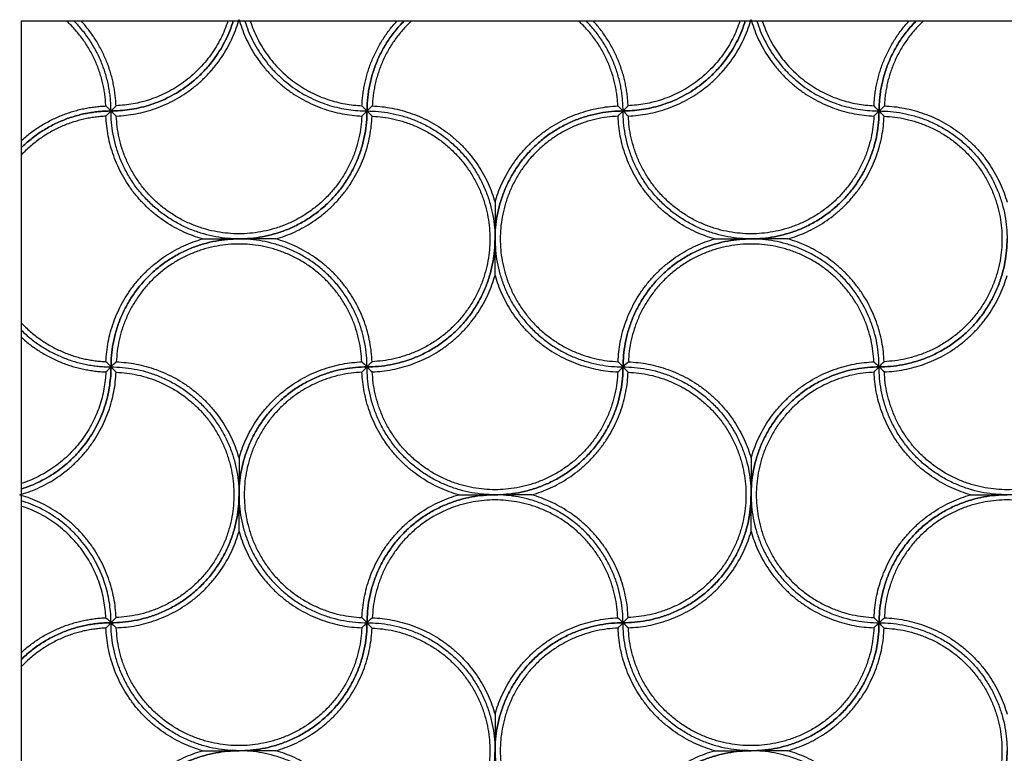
# Model space of a CAD drawing. Header units: millimetres. Extents: x 3369.77 to 3374.03, y 1984.94 to 1989.4.
# Tile 6 of 9: x 3372.02 to 3373.17, y 1986.1 to 1986.96. Entities that reach past the tile are written whole.
import ezdxf

# ---------------------------------------------------------------- set-up
doc = ezdxf.new("R2010")
doc.units = ezdxf.units.MM
doc.layers.add('Make2D', color=7, linetype='Continuous', true_color=0x000000)
doc.layers.add('Make2D$Visible$Curves', color=7, linetype='Continuous', true_color=0x000000)

# ---------------------------------------------------------------- blocks, each defined once
blk = doc.blocks.new('Lonicera2')
at = {"layer": 'Make2D'}
blk.add_lwpolyline([(3372.0212, 1984.9438), (3374.0316, 1984.9438), (3374.0316, 1986.9542), (3372.0212, 1986.9542)], close=True, dxfattribs=at)
at = {"layer": 'Make2D$Visible$Curves', "color": 18, "lineweight": -3, "true_color": 0x000000}
for points, weights in [([(3372.1203, 1986.8549), (3372.1179, 1986.9139), (3372.0747, 1986.9542)], [1, 0.858423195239, 0.860776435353]), ([(3372.1264, 1986.849), (3372.1264, 1986.9104), (3372.0834, 1986.9542)], [1, 0.855001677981, 0.853567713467]), ([(3372.1264, 1986.849), (3372.1264, 1986.9104), (3372.0834, 1986.9542)], [1, 0.855001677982, 0.853567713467]), ([(3372.1323, 1986.8551), (3372.1301, 1986.9121), (3372.0917, 1986.9542)], [1, 0.894253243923, 0.906380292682]), ([(3372.1264, 1986.849), (3372.2367, 1986.849), (3372.2696, 1986.9542)], [1, 0.766647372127, 0.905126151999]), ([(3372.2696, 1986.9542), (3372.2367, 1986.849), (3372.1264, 1986.849)], [0.905126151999, 0.766647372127, 1]), ([(3372.2633, 1986.9542), (3372.2322, 1986.8592), (3372.1323, 1986.8551)], [0.905492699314, 0.781790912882, 1]), ([(3372.1326, 1986.8431), (3372.2439, 1986.8475), (3372.2759, 1986.9542)], [1, 0.812250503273, 0.996071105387]), ([(3372.2759, 1986.9542), (3372.2762, 1986.9551), (3372.2764, 1986.956)], [0.996071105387, 0.998014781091, 1]), ([(3372.2764, 1986.956), (3372.2767, 1986.9551), (3372.277, 1986.9542)], [1, 0.998014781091, 0.996071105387]), ([(3372.277, 1986.9542), (3372.309, 1986.8475), (3372.4203, 1986.8431)], [0.996071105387, 0.81225050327, 1]), ([(3372.2833, 1986.9542), (3372.3162, 1986.849), (3372.4264, 1986.849)], [0.905126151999, 0.766647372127, 1]), ([(3372.2833, 1986.9542), (3372.3162, 1986.849), (3372.4264, 1986.849)], [0.905126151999, 0.766647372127, 1]), ([(3372.2896, 1986.9542), (3372.3207, 1986.8592), (3372.4205, 1986.8551)], [0.905492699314, 0.781790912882, 1]), ([(3372.4205, 1986.8551), (3372.4228, 1986.9121), (3372.4612, 1986.9542)], [1, 0.894253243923, 0.906380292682]), ([(3372.4695, 1986.9542), (3372.4264, 1986.9104), (3372.4264, 1986.849)], [0.853567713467, 0.85500167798, 1]), ([(3372.4264, 1986.849), (3372.4264, 1986.9104), (3372.4695, 1986.9542)], [1, 0.855001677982, 0.853567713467]), ([(3372.4781, 1986.9542), (3372.435, 1986.9139), (3372.4326, 1986.8549)], [0.860776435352, 0.85842319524, 1]), ([(3372.7203, 1986.8549), (3372.7179, 1986.9139), (3372.6747, 1986.9542)], [1, 0.858423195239, 0.860776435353]), ([(3372.7264, 1986.849), (3372.7264, 1986.9104), (3372.6834, 1986.9542)], [1, 0.855001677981, 0.853567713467]), ([(3372.7264, 1986.849), (3372.7264, 1986.9104), (3372.6834, 1986.9542)], [1, 0.855001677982, 0.853567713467]), ([(3372.7323, 1986.8551), (3372.7301, 1986.9121), (3372.6917, 1986.9542)], [1, 0.894253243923, 0.906380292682]), ([(3372.7264, 1986.849), (3372.8367, 1986.849), (3372.8696, 1986.9542)], [1, 0.766647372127, 0.905126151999]), ([(3372.8696, 1986.9542), (3372.8367, 1986.849), (3372.7264, 1986.849)], [0.905126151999, 0.766647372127, 1]), ([(3372.8633, 1986.9542), (3372.8322, 1986.8592), (3372.7323, 1986.8551)], [0.905492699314, 0.781790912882, 1]), ([(3372.7326, 1986.8431), (3372.8439, 1986.8475), (3372.8759, 1986.9542)], [1, 0.812250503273, 0.996071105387]), ([(3372.8759, 1986.9542), (3372.8762, 1986.9551), (3372.8764, 1986.956)], [0.996071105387, 0.998014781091, 1]), ([(3372.8764, 1986.956), (3372.8767, 1986.9551), (3372.877, 1986.9542)], [1, 0.998014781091, 0.996071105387]), ([(3372.877, 1986.9542), (3372.909, 1986.8475), (3373.0203, 1986.8431)], [0.996071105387, 0.81225050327, 1]), ([(3372.8833, 1986.9542), (3372.9162, 1986.849), (3373.0264, 1986.849)], [0.905126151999, 0.766647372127, 1]), ([(3372.8833, 1986.9542), (3372.9162, 1986.849), (3373.0264, 1986.849)], [0.905126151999, 0.766647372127, 1]), ([(3372.8896, 1986.9542), (3372.9207, 1986.8592), (3373.0205, 1986.8551)], [0.905492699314, 0.781790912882, 1]), ([(3373.0205, 1986.8551), (3373.0228, 1986.9121), (3373.0612, 1986.9542)], [1, 0.894253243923, 0.906380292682]), ([(3373.0695, 1986.9542), (3373.0264, 1986.9104), (3373.0264, 1986.849)], [0.853567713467, 0.85500167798, 1]), ([(3373.0264, 1986.849), (3373.0264, 1986.9104), (3373.0695, 1986.9542)], [1, 0.855001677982, 0.853567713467]), ([(3373.0781, 1986.9542), (3373.035, 1986.9139), (3373.0326, 1986.8549)], [0.860776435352, 0.85842319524, 1]), ([(3372.0212, 1986.8142), (3372.0633, 1986.8526), (3372.1203, 1986.8549)], [0.906380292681, 0.894253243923, 1]), ([(3372.1264, 1986.849), (3372.065, 1986.849), (3372.0212, 1986.8059)], [1, 0.855001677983, 0.853567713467]), ([(3372.0212, 1986.8059), (3372.065, 1986.849), (3372.1264, 1986.849)], [0.853567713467, 0.855001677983, 1]), ([(3372.2764, 1986.699), (3372.1264, 1986.699), (3372.1264, 1986.849)], [1, 0.707106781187, 1]), ([(3372.2764, 1986.699), (3372.4264, 1986.699), (3372.4264, 1986.849)], [1, 0.707106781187, 1]), ([(3372.4264, 1986.849), (3372.5764, 1986.849), (3372.5764, 1986.699)], [1, 0.707106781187, 1]), ([(3372.4326, 1986.8549), (3372.5454, 1986.8504), (3372.5764, 1986.742)], [1, 0.810265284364, 1]), ([(3372.5764, 1986.742), (3372.6075, 1986.8504), (3372.7203, 1986.8549)], [1, 0.810265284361, 1]), ([(3372.5764, 1986.699), (3372.5764, 1986.849), (3372.7264, 1986.849)], [1, 0.707106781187, 1]), ([(3372.8764, 1986.699), (3372.7264, 1986.699), (3372.7264, 1986.849)], [1, 0.707106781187, 1]), ([(3372.8764, 1986.699), (3373.0264, 1986.699), (3373.0264, 1986.849)], [1, 0.707106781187, 1]), ([(3373.0264, 1986.849), (3373.1764, 1986.849), (3373.1764, 1986.699)], [1, 0.707106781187, 1]), ([(3373.0326, 1986.8549), (3373.1454, 1986.8504), (3373.1764, 1986.742)], [1, 0.810265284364, 1]), ([(3372.1205, 1986.8428), (3372.0615, 1986.8404), (3372.0212, 1986.7973)], [1, 0.858423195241, 0.860776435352]), ([(3372.2335, 1986.699), (3372.125, 1986.7301), (3372.1205, 1986.8428)], [1, 0.810265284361, 1]), ([(3372.3194, 1986.699), (3372.4279, 1986.7301), (3372.4323, 1986.8428)], [1, 0.810265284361, 1]), ([(3372.8335, 1986.699), (3372.725, 1986.7301), (3372.7205, 1986.8428)], [1, 0.810265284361, 1]), ([(3372.9194, 1986.699), (3373.0279, 1986.7301), (3373.0323, 1986.8428)], [1, 0.810265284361, 1]), ([(3372.1205, 1986.5551), (3372.125, 1986.6679), (3372.2335, 1986.699)], [1, 0.810265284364, 1]), ([(3372.1264, 1986.549), (3372.1264, 1986.699), (3372.2764, 1986.699)], [1, 0.707106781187, 1]), ([(3372.4264, 1986.549), (3372.4264, 1986.699), (3372.2764, 1986.699)], [1, 0.707106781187, 1]), ([(3372.4323, 1986.5551), (3372.4279, 1986.6679), (3372.3194, 1986.699)], [1, 0.810265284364, 1]), ([(3372.4264, 1986.549), (3372.5764, 1986.549), (3372.5764, 1986.699)], [1, 0.707106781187, 1]), ([(3372.5764, 1986.699), (3372.5764, 1986.549), (3372.7264, 1986.549)], [1, 0.707106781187, 1]), ([(3372.7205, 1986.5551), (3372.725, 1986.6679), (3372.8335, 1986.699)], [1, 0.810265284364, 1]), ([(3372.7264, 1986.549), (3372.7264, 1986.699), (3372.8764, 1986.699)], [1, 0.707106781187, 1]), ([(3373.0264, 1986.549), (3373.0264, 1986.699), (3372.8764, 1986.699)], [1, 0.707106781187, 1]), ([(3373.0323, 1986.5551), (3373.0279, 1986.6679), (3372.9194, 1986.699)], [1, 0.810265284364, 1]), ([(3373.0264, 1986.549), (3373.1764, 1986.549), (3373.1764, 1986.699)], [1, 0.707106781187, 1]), ([(3372.4326, 1986.5431), (3372.5454, 1986.5475), (3372.5764, 1986.656)], [1, 0.810265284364, 1]), ([(3372.5764, 1986.656), (3372.6075, 1986.5475), (3372.7203, 1986.5431)], [1, 0.810265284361, 1]), ([(3373.0326, 1986.5431), (3373.1454, 1986.5475), (3373.1764, 1986.656)], [1, 0.810265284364, 1]), ([(3372.0212, 1986.6007), (3372.0615, 1986.5576), (3372.1205, 1986.5551)], [0.860776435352, 0.858423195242, 1]), ([(3372.0212, 1986.5921), (3372.065, 1986.549), (3372.1264, 1986.549)], [0.853567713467, 0.855001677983, 1]), ([(3372.0212, 1986.5921), (3372.065, 1986.549), (3372.1264, 1986.549)], [0.853567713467, 0.855001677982, 1]), ([(3372.0212, 1986.5837), (3372.0633, 1986.5453), (3372.1203, 1986.5431)], [0.906380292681, 0.894253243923, 1]), ([(3372.1264, 1986.549), (3372.1264, 1986.4388), (3372.0212, 1986.4058)], [1, 0.766647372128, 0.905126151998]), ([(3372.0212, 1986.4058), (3372.1264, 1986.4388), (3372.1264, 1986.549)], [0.905126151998, 0.766647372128, 1]), ([(3372.1264, 1986.549), (3372.2764, 1986.549), (3372.2764, 1986.399)], [1, 0.707106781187, 1]), ([(3372.1326, 1986.5549), (3372.2454, 1986.5504), (3372.2764, 1986.442)], [1, 0.810265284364, 1]), ([(3372.2764, 1986.442), (3372.3075, 1986.5504), (3372.4203, 1986.5549)], [1, 0.810265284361, 1]), ([(3372.2764, 1986.399), (3372.2764, 1986.549), (3372.4264, 1986.549)], [1, 0.707106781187, 1]), ([(3372.5764, 1986.399), (3372.4264, 1986.399), (3372.4264, 1986.549)], [1, 0.707106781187, 1]), ([(3372.5764, 1986.399), (3372.7264, 1986.399), (3372.7264, 1986.549)], [1, 0.707106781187, 1]), ([(3372.7264, 1986.549), (3372.8764, 1986.549), (3372.8764, 1986.399)], [1, 0.707106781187, 1]), ([(3372.7326, 1986.5549), (3372.8454, 1986.5504), (3372.8764, 1986.442)], [1, 0.810265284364, 1]), ([(3372.8764, 1986.442), (3372.9075, 1986.5504), (3373.0203, 1986.5549)], [1, 0.810265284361, 1]), ([(3372.8764, 1986.399), (3372.8764, 1986.549), (3373.0264, 1986.549)], [1, 0.707106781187, 1]), ([(3373.1764, 1986.399), (3373.0264, 1986.399), (3373.0264, 1986.549)], [1, 0.707106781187, 1]), ([(3372.1203, 1986.5431), (3372.1162, 1986.4433), (3372.0212, 1986.4122)], [1, 0.781790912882, 0.905492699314]), ([(3372.0212, 1986.3995), (3372.128, 1986.4315), (3372.1323, 1986.5428)], [0.996071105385, 0.812250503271, 1]), ([(3372.5335, 1986.399), (3372.425, 1986.4301), (3372.4205, 1986.5428)], [1, 0.810265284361, 1]), ([(3372.6194, 1986.399), (3372.7279, 1986.4301), (3372.7323, 1986.5428)], [1, 0.810265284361, 1]), ([(3373.1335, 1986.399), (3373.025, 1986.4301), (3373.0205, 1986.5428)], [1, 0.810265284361, 1]), ([(3372.0194, 1986.399), (3372.0203, 1986.3992), (3372.0212, 1986.3995)], [1, 0.99801478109, 0.996071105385]), ([(3372.0212, 1986.3984), (3372.0203, 1986.3987), (3372.0194, 1986.399)], [0.996071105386, 0.99801478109, 1]), ([(3372.1323, 1986.2551), (3372.128, 1986.3665), (3372.0212, 1986.3984)], [1, 0.812250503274, 0.996071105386]), ([(3372.1264, 1986.249), (3372.2764, 1986.249), (3372.2764, 1986.399)], [1, 0.707106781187, 1]), ([(3372.2764, 1986.399), (3372.2764, 1986.249), (3372.4264, 1986.249)], [1, 0.707106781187, 1]), ([(3372.4205, 1986.2551), (3372.425, 1986.3679), (3372.5335, 1986.399)], [1, 0.810265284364, 1]), ([(3372.4264, 1986.249), (3372.4264, 1986.399), (3372.5764, 1986.399)], [1, 0.707106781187, 1]), ([(3372.7264, 1986.249), (3372.7264, 1986.399), (3372.5764, 1986.399)], [1, 0.707106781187, 1]), ([(3372.7323, 1986.2551), (3372.7279, 1986.3679), (3372.6194, 1986.399)], [1, 0.810265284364, 1]), ([(3372.7264, 1986.249), (3372.8764, 1986.249), (3372.8764, 1986.399)], [1, 0.707106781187, 1]), ([(3372.8764, 1986.399), (3372.8764, 1986.249), (3373.0264, 1986.249)], [1, 0.707106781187, 1]), ([(3373.0205, 1986.2551), (3373.025, 1986.3679), (3373.1335, 1986.399)], [1, 0.810265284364, 1]), ([(3373.0264, 1986.249), (3373.0264, 1986.399), (3373.1764, 1986.399)], [1, 0.707106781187, 1]), ([(3372.1264, 1986.249), (3372.1264, 1986.3592), (3372.0212, 1986.3921)], [1, 0.766647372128, 0.905126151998]), ([(3372.1264, 1986.249), (3372.1264, 1986.3592), (3372.0212, 1986.3921)], [1, 0.766647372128, 0.905126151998]), ([(3372.1203, 1986.2549), (3372.1162, 1986.3547), (3372.0212, 1986.3858)], [1, 0.781790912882, 0.905492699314]), ([(3372.1326, 1986.2431), (3372.2454, 1986.2475), (3372.2764, 1986.356)], [1, 0.810265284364, 1]), ([(3372.2764, 1986.356), (3372.3075, 1986.2475), (3372.4203, 1986.2431)], [1, 0.810265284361, 1]), ([(3372.7326, 1986.2431), (3372.8454, 1986.2475), (3372.8764, 1986.356)], [1, 0.810265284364, 1]), ([(3372.8764, 1986.356), (3372.9075, 1986.2475), (3373.0203, 1986.2431)], [1, 0.810265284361, 1]), ([(3372.0212, 1986.2142), (3372.0633, 1986.2526), (3372.1203, 1986.2549)], [0.906380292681, 0.894253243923, 1]), ([(3372.1264, 1986.249), (3372.065, 1986.249), (3372.0212, 1986.2059)], [1, 0.855001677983, 0.853567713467]), ([(3372.0212, 1986.2059), (3372.065, 1986.249), (3372.1264, 1986.249)], [0.853567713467, 0.855001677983, 1]), ([(3372.2764, 1986.099), (3372.1264, 1986.099), (3372.1264, 1986.249)], [1, 0.707106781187, 1]), ([(3372.2764, 1986.099), (3372.4264, 1986.099), (3372.4264, 1986.249)], [1, 0.707106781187, 1]), ([(3372.4264, 1986.249), (3372.5764, 1986.249), (3372.5764, 1986.099)], [1, 0.707106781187, 1]), ([(3372.4326, 1986.2549), (3372.5454, 1986.2504), (3372.5764, 1986.142)], [1, 0.810265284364, 1]), ([(3372.5764, 1986.142), (3372.6075, 1986.2504), (3372.7203, 1986.2549)], [1, 0.810265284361, 1]), ([(3372.5764, 1986.099), (3372.5764, 1986.249), (3372.7264, 1986.249)], [1, 0.707106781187, 1]), ([(3372.8764, 1986.099), (3372.7264, 1986.099), (3372.7264, 1986.249)], [1, 0.707106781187, 1]), ([(3372.8764, 1986.099), (3373.0264, 1986.099), (3373.0264, 1986.249)], [1, 0.707106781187, 1]), ([(3373.0264, 1986.249), (3373.1764, 1986.249), (3373.1764, 1986.099)], [1, 0.707106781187, 1]), ([(3373.0326, 1986.2549), (3373.1454, 1986.2504), (3373.1764, 1986.142)], [1, 0.810265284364, 1]), ([(3372.1205, 1986.2428), (3372.0615, 1986.2404), (3372.0212, 1986.1973)], [1, 0.858423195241, 0.860776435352]), ([(3372.2335, 1986.099), (3372.125, 1986.1301), (3372.1205, 1986.2428)], [1, 0.810265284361, 1]), ([(3372.3194, 1986.099), (3372.4279, 1986.1301), (3372.4323, 1986.2428)], [1, 0.810265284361, 1]), ([(3372.8335, 1986.099), (3372.725, 1986.1301), (3372.7205, 1986.2428)], [1, 0.810265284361, 1]), ([(3372.9194, 1986.099), (3373.0279, 1986.1301), (3373.0323, 1986.2428)], [1, 0.810265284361, 1]), ([(3372.1205, 1985.9551), (3372.125, 1986.0679), (3372.2335, 1986.099)], [1, 0.810265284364, 1]), ([(3372.1264, 1985.949), (3372.1264, 1986.099), (3372.2764, 1986.099)], [1, 0.707106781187, 1]), ([(3372.4264, 1985.949), (3372.4264, 1986.099), (3372.2764, 1986.099)], [1, 0.707106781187, 1]), ([(3372.4323, 1985.9551), (3372.4279, 1986.0679), (3372.3194, 1986.099)], [1, 0.810265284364, 1]), ([(3372.4264, 1985.949), (3372.5764, 1985.949), (3372.5764, 1986.099)], [1, 0.707106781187, 1]), ([(3372.5764, 1986.099), (3372.5764, 1985.949), (3372.7264, 1985.949)], [1, 0.707106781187, 1]), ([(3372.7205, 1985.9551), (3372.725, 1986.0679), (3372.8335, 1986.099)], [1, 0.810265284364, 1]), ([(3372.7264, 1985.949), (3372.7264, 1986.099), (3372.8764, 1986.099)], [1, 0.707106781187, 1]), ([(3373.0264, 1985.949), (3373.0264, 1986.099), (3372.8764, 1986.099)], [1, 0.707106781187, 1]), ([(3373.0323, 1985.9551), (3373.0279, 1986.0679), (3372.9194, 1986.099)], [1, 0.810265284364, 1]), ([(3373.0264, 1985.949), (3373.1764, 1985.949), (3373.1764, 1986.099)], [1, 0.707106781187, 1])]:
    blk.add_rational_spline(points, weights, degree=2, dxfattribs=at)
for points in [[(3372.1203, 1986.8549), (3372.1224, 1986.853), (3372.1244, 1986.851), (3372.1264, 1986.849)], [(3372.1205, 1986.8428), (3372.1225, 1986.8449), (3372.1244, 1986.847), (3372.1264, 1986.849)], [(3372.1264, 1986.849), (3372.1284, 1986.851), (3372.1304, 1986.853), (3372.1323, 1986.8551)], [(3372.1264, 1986.849), (3372.1284, 1986.847), (3372.1305, 1986.845), (3372.1326, 1986.8431)], [(3372.4203, 1986.8431), (3372.4224, 1986.845), (3372.4244, 1986.847), (3372.4264, 1986.849)], [(3372.4264, 1986.849), (3372.4244, 1986.851), (3372.4225, 1986.853), (3372.4205, 1986.8551)], [(3372.4264, 1986.849), (3372.4284, 1986.851), (3372.4305, 1986.853), (3372.4326, 1986.8549)], [(3372.4323, 1986.8428), (3372.4304, 1986.8449), (3372.4284, 1986.847), (3372.4264, 1986.849)], [(3372.7203, 1986.8549), (3372.7224, 1986.853), (3372.7244, 1986.851), (3372.7264, 1986.849)], [(3372.7205, 1986.8428), (3372.7225, 1986.8449), (3372.7244, 1986.847), (3372.7264, 1986.849)], [(3372.7264, 1986.849), (3372.7284, 1986.851), (3372.7304, 1986.853), (3372.7323, 1986.8551)], [(3372.7264, 1986.849), (3372.7284, 1986.847), (3372.7305, 1986.845), (3372.7326, 1986.8431)], [(3373.0203, 1986.8431), (3373.0224, 1986.845), (3373.0244, 1986.847), (3373.0264, 1986.849)], [(3373.0264, 1986.849), (3373.0244, 1986.851), (3373.0225, 1986.853), (3373.0205, 1986.8551)], [(3373.0264, 1986.849), (3373.0284, 1986.851), (3373.0305, 1986.853), (3373.0326, 1986.8549)], [(3373.0323, 1986.8428), (3373.0304, 1986.8449), (3373.0284, 1986.847), (3373.0264, 1986.849)], [(3372.1203, 1986.5431), (3372.1224, 1986.545), (3372.1244, 1986.547), (3372.1264, 1986.549)], [(3372.1264, 1986.549), (3372.1244, 1986.551), (3372.1225, 1986.553), (3372.1205, 1986.5551)], [(3372.1264, 1986.549), (3372.1284, 1986.551), (3372.1305, 1986.553), (3372.1326, 1986.5549)], [(3372.1323, 1986.5428), (3372.1304, 1986.5449), (3372.1284, 1986.547), (3372.1264, 1986.549)], [(3372.4203, 1986.5549), (3372.4224, 1986.553), (3372.4244, 1986.551), (3372.4264, 1986.549)], [(3372.4205, 1986.5428), (3372.4225, 1986.5449), (3372.4244, 1986.547), (3372.4264, 1986.549)], [(3372.4264, 1986.549), (3372.4284, 1986.551), (3372.4304, 1986.553), (3372.4323, 1986.5551)], [(3372.4264, 1986.549), (3372.4284, 1986.547), (3372.4305, 1986.545), (3372.4326, 1986.5431)], [(3372.7203, 1986.5431), (3372.7224, 1986.545), (3372.7244, 1986.547), (3372.7264, 1986.549)], [(3372.7264, 1986.549), (3372.7244, 1986.551), (3372.7225, 1986.553), (3372.7205, 1986.5551)], [(3372.7264, 1986.549), (3372.7284, 1986.551), (3372.7305, 1986.553), (3372.7326, 1986.5549)], [(3372.7323, 1986.5428), (3372.7304, 1986.5449), (3372.7284, 1986.547), (3372.7264, 1986.549)], [(3373.0203, 1986.5549), (3373.0224, 1986.553), (3373.0244, 1986.551), (3373.0264, 1986.549)], [(3373.0205, 1986.5428), (3373.0225, 1986.5449), (3373.0244, 1986.547), (3373.0264, 1986.549)], [(3373.0264, 1986.549), (3373.0284, 1986.551), (3373.0304, 1986.553), (3373.0323, 1986.5551)], [(3373.0264, 1986.549), (3373.0284, 1986.547), (3373.0305, 1986.545), (3373.0326, 1986.5431)], [(3372.1203, 1986.2549), (3372.1224, 1986.253), (3372.1244, 1986.251), (3372.1264, 1986.249)], [(3372.1205, 1986.2428), (3372.1225, 1986.2449), (3372.1244, 1986.247), (3372.1264, 1986.249)], [(3372.1264, 1986.249), (3372.1284, 1986.251), (3372.1304, 1986.253), (3372.1323, 1986.2551)], [(3372.1264, 1986.249), (3372.1284, 1986.247), (3372.1305, 1986.245), (3372.1326, 1986.2431)], [(3372.4203, 1986.2431), (3372.4224, 1986.245), (3372.4244, 1986.247), (3372.4264, 1986.249)], [(3372.4264, 1986.249), (3372.4244, 1986.251), (3372.4225, 1986.253), (3372.4205, 1986.2551)], [(3372.4264, 1986.249), (3372.4284, 1986.251), (3372.4305, 1986.253), (3372.4326, 1986.2549)], [(3372.4323, 1986.2428), (3372.4304, 1986.2449), (3372.4284, 1986.247), (3372.4264, 1986.249)], [(3372.7203, 1986.2549), (3372.7224, 1986.253), (3372.7244, 1986.251), (3372.7264, 1986.249)], [(3372.7205, 1986.2428), (3372.7225, 1986.2449), (3372.7244, 1986.247), (3372.7264, 1986.249)], [(3372.7264, 1986.249), (3372.7284, 1986.251), (3372.7304, 1986.253), (3372.7323, 1986.2551)], [(3372.7264, 1986.249), (3372.7284, 1986.247), (3372.7305, 1986.245), (3372.7326, 1986.2431)], [(3373.0203, 1986.2431), (3373.0224, 1986.245), (3373.0244, 1986.247), (3373.0264, 1986.249)], [(3373.0264, 1986.249), (3373.0244, 1986.251), (3373.0225, 1986.253), (3373.0205, 1986.2551)], [(3373.0264, 1986.249), (3373.0284, 1986.251), (3373.0305, 1986.253), (3373.0326, 1986.2549)], [(3373.0323, 1986.2428), (3373.0304, 1986.2449), (3373.0284, 1986.247), (3373.0264, 1986.249)]]:
    blk.add_open_spline(points, degree=3, dxfattribs=at)
for points, weights, knots in [([(3372.4264, 1986.849), (3372.4264, 1986.699), (3372.2764, 1986.699), (3372.1264, 1986.699), (3372.1264, 1986.849)], [1, 0.707106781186, 1, 0.707106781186, 1], [-0.000025, -0.000025, -0.000025, 8.85715, 8.85715, 17.714326, 17.714326, 17.714326]), ([(3372.4264, 1986.849), (3372.5764, 1986.849), (3372.5764, 1986.699), (3372.5764, 1986.549), (3372.4264, 1986.549)], [1, 0.707106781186, 1, 0.707106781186, 1], [-0.000025, -0.000025, -0.000025, 8.85715, 8.85715, 17.714326, 17.714326, 17.714326]), ([(3372.7264, 1986.849), (3372.5764, 1986.849), (3372.5764, 1986.699), (3372.5764, 1986.549), (3372.7264, 1986.549)], [1, 0.707106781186, 1, 0.707106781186, 1], [-0.000025, -0.000025, -0.000025, 8.85715, 8.85715, 17.714326, 17.714326, 17.714326]), ([(3373.0264, 1986.849), (3373.0264, 1986.699), (3372.8764, 1986.699), (3372.7264, 1986.699), (3372.7264, 1986.849)], [1, 0.707106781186, 1, 0.707106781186, 1], [-0.000025, -0.000025, -0.000025, 8.85715, 8.85715, 17.714326, 17.714326, 17.714326]), ([(3373.0264, 1986.849), (3373.1764, 1986.849), (3373.1764, 1986.699), (3373.1764, 1986.549), (3373.0264, 1986.549)], [1, 0.707106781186, 1, 0.707106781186, 1], [-0.000025, -0.000025, -0.000025, 8.85715, 8.85715, 17.714326, 17.714326, 17.714326]), ([(3372.4203, 1986.8431), (3372.4146, 1986.705), (3372.2764, 1986.705), (3372.1383, 1986.705), (3372.1326, 1986.8431)], [1, 0.72147592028, 1, 0.72147592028, 1], [0.231535, 0.231535, 0.231535, 8.85715, 8.85715, 17.482766, 17.482766, 17.482766]), ([(3372.4323, 1986.8428), (3372.5704, 1986.8372), (3372.5704, 1986.699), (3372.5704, 1986.5608), (3372.4323, 1986.5551)], [1, 0.72147592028, 1, 0.72147592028, 1], [0.231535, 0.231535, 0.231535, 8.85715, 8.85715, 17.482766, 17.482766, 17.482766]), ([(3372.7205, 1986.8428), (3372.5825, 1986.8372), (3372.5825, 1986.699), (3372.5825, 1986.5608), (3372.7205, 1986.5551)], [1, 0.72147592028, 1, 0.72147592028, 1], [0.231535, 0.231535, 0.231535, 8.85715, 8.85715, 17.482766, 17.482766, 17.482766]), ([(3373.0203, 1986.8431), (3373.0146, 1986.705), (3372.8764, 1986.705), (3372.7383, 1986.705), (3372.7326, 1986.8431)], [1, 0.72147592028, 1, 0.72147592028, 1], [0.231535, 0.231535, 0.231535, 8.85715, 8.85715, 17.482766, 17.482766, 17.482766]), ([(3373.0323, 1986.8428), (3373.1704, 1986.8372), (3373.1704, 1986.699), (3373.1704, 1986.5608), (3373.0323, 1986.5551)], [1, 0.72147592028, 1, 0.72147592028, 1], [0.231535, 0.231535, 0.231535, 8.85715, 8.85715, 17.482766, 17.482766, 17.482766]), ([(3372.4264, 1986.549), (3372.4264, 1986.699), (3372.2764, 1986.699), (3372.1264, 1986.699), (3372.1264, 1986.549)], [1, 0.707106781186, 1, 0.707106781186, 1], [-0.000025, -0.000025, -0.000025, 8.85715, 8.85715, 17.714326, 17.714326, 17.714326]), ([(3373.0264, 1986.549), (3373.0264, 1986.699), (3372.8764, 1986.699), (3372.7264, 1986.699), (3372.7264, 1986.549)], [1, 0.707106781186, 1, 0.707106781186, 1], [-0.000025, -0.000025, -0.000025, 8.85715, 8.85715, 17.714326, 17.714326, 17.714326]), ([(3372.4203, 1986.5549), (3372.4146, 1986.693), (3372.2764, 1986.693), (3372.1383, 1986.693), (3372.1326, 1986.5549)], [1, 0.72147592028, 1, 0.72147592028, 1], [0.231535, 0.231535, 0.231535, 8.85715, 8.85715, 17.482766, 17.482766, 17.482766]), ([(3373.0203, 1986.5549), (3373.0146, 1986.693), (3372.8764, 1986.693), (3372.7383, 1986.693), (3372.7326, 1986.5549)], [1, 0.72147592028, 1, 0.72147592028, 1], [0.231535, 0.231535, 0.231535, 8.85715, 8.85715, 17.482766, 17.482766, 17.482766]), ([(3372.1264, 1986.549), (3372.2764, 1986.549), (3372.2764, 1986.399), (3372.2764, 1986.249), (3372.1264, 1986.249)], [1, 0.707106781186, 1, 0.707106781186, 1], [-0.000025, -0.000025, -0.000025, 8.85715, 8.85715, 17.714326, 17.714326, 17.714326]), ([(3372.4264, 1986.549), (3372.2764, 1986.549), (3372.2764, 1986.399), (3372.2764, 1986.249), (3372.4264, 1986.249)], [1, 0.707106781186, 1, 0.707106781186, 1], [-0.000025, -0.000025, -0.000025, 8.85715, 8.85715, 17.714326, 17.714326, 17.714326]), ([(3372.7264, 1986.549), (3372.7264, 1986.399), (3372.5764, 1986.399), (3372.4264, 1986.399), (3372.4264, 1986.549)], [1, 0.707106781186, 1, 0.707106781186, 1], [-0.000025, -0.000025, -0.000025, 8.85715, 8.85715, 17.714326, 17.714326, 17.714326]), ([(3372.7264, 1986.549), (3372.8764, 1986.549), (3372.8764, 1986.399), (3372.8764, 1986.249), (3372.7264, 1986.249)], [1, 0.707106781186, 1, 0.707106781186, 1], [-0.000025, -0.000025, -0.000025, 8.85715, 8.85715, 17.714326, 17.714326, 17.714326]), ([(3373.0264, 1986.549), (3372.8764, 1986.549), (3372.8764, 1986.399), (3372.8764, 1986.249), (3373.0264, 1986.249)], [1, 0.707106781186, 1, 0.707106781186, 1], [-0.000025, -0.000025, -0.000025, 8.85715, 8.85715, 17.714326, 17.714326, 17.714326]), ([(3373.3264, 1986.549), (3373.3264, 1986.399), (3373.1764, 1986.399), (3373.0264, 1986.399), (3373.0264, 1986.549)], [1, 0.707106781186, 1, 0.707106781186, 1], [-0.000025, -0.000025, -0.000025, 8.85715, 8.85715, 17.714326, 17.714326, 17.714326]), ([(3372.1323, 1986.5428), (3372.2704, 1986.5372), (3372.2704, 1986.399), (3372.2704, 1986.2608), (3372.1323, 1986.2551)], [1, 0.72147592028, 1, 0.72147592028, 1], [0.231535, 0.231535, 0.231535, 8.85715, 8.85715, 17.482766, 17.482766, 17.482766]), ([(3372.4205, 1986.5428), (3372.2825, 1986.5372), (3372.2825, 1986.399), (3372.2825, 1986.2608), (3372.4205, 1986.2551)], [1, 0.72147592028, 1, 0.72147592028, 1], [0.231535, 0.231535, 0.231535, 8.85715, 8.85715, 17.482766, 17.482766, 17.482766]), ([(3372.7203, 1986.5431), (3372.7146, 1986.405), (3372.5764, 1986.405), (3372.4383, 1986.405), (3372.4326, 1986.5431)], [1, 0.72147592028, 1, 0.72147592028, 1], [0.231535, 0.231535, 0.231535, 8.85715, 8.85715, 17.482766, 17.482766, 17.482766]), ([(3372.7323, 1986.5428), (3372.8704, 1986.5372), (3372.8704, 1986.399), (3372.8704, 1986.2608), (3372.7323, 1986.2551)], [1, 0.72147592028, 1, 0.72147592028, 1], [0.231535, 0.231535, 0.231535, 8.85715, 8.85715, 17.482766, 17.482766, 17.482766]), ([(3373.0205, 1986.5428), (3372.8825, 1986.5372), (3372.8825, 1986.399), (3372.8825, 1986.2608), (3373.0205, 1986.2551)], [1, 0.72147592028, 1, 0.72147592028, 1], [0.231535, 0.231535, 0.231535, 8.85715, 8.85715, 17.482766, 17.482766, 17.482766]), ([(3373.3203, 1986.5431), (3373.3146, 1986.405), (3373.1764, 1986.405), (3373.0383, 1986.405), (3373.0326, 1986.5431)], [1, 0.72147592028, 1, 0.72147592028, 1], [0.231535, 0.231535, 0.231535, 8.85715, 8.85715, 17.482766, 17.482766, 17.482766]), ([(3372.7264, 1986.249), (3372.7264, 1986.399), (3372.5764, 1986.399), (3372.4264, 1986.399), (3372.4264, 1986.249)], [1, 0.707106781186, 1, 0.707106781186, 1], [-0.000025, -0.000025, -0.000025, 8.85715, 8.85715, 17.714326, 17.714326, 17.714326]), ([(3373.3264, 1986.249), (3373.3264, 1986.399), (3373.1764, 1986.399), (3373.0264, 1986.399), (3373.0264, 1986.249)], [1, 0.707106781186, 1, 0.707106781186, 1], [-0.000025, -0.000025, -0.000025, 8.85715, 8.85715, 17.714326, 17.714326, 17.714326]), ([(3372.7203, 1986.2549), (3372.7146, 1986.393), (3372.5764, 1986.393), (3372.4383, 1986.393), (3372.4326, 1986.2549)], [1, 0.72147592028, 1, 0.72147592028, 1], [0.231535, 0.231535, 0.231535, 8.85715, 8.85715, 17.482766, 17.482766, 17.482766]), ([(3373.3203, 1986.2549), (3373.3146, 1986.393), (3373.1764, 1986.393), (3373.0383, 1986.393), (3373.0326, 1986.2549)], [1, 0.72147592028, 1, 0.72147592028, 1], [0.231535, 0.231535, 0.231535, 8.85715, 8.85715, 17.482766, 17.482766, 17.482766]), ([(3372.4264, 1986.249), (3372.4264, 1986.099), (3372.2764, 1986.099), (3372.1264, 1986.099), (3372.1264, 1986.249)], [1, 0.707106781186, 1, 0.707106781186, 1], [-0.000025, -0.000025, -0.000025, 8.85715, 8.85715, 17.714326, 17.714326, 17.714326]), ([(3372.4264, 1986.249), (3372.5764, 1986.249), (3372.5764, 1986.099), (3372.5764, 1985.949), (3372.4264, 1985.949)], [1, 0.707106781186, 1, 0.707106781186, 1], [-0.000025, -0.000025, -0.000025, 8.85715, 8.85715, 17.714326, 17.714326, 17.714326]), ([(3372.7264, 1986.249), (3372.5764, 1986.249), (3372.5764, 1986.099), (3372.5764, 1985.949), (3372.7264, 1985.949)], [1, 0.707106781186, 1, 0.707106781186, 1], [-0.000025, -0.000025, -0.000025, 8.85715, 8.85715, 17.714326, 17.714326, 17.714326]), ([(3373.0264, 1986.249), (3373.0264, 1986.099), (3372.8764, 1986.099), (3372.7264, 1986.099), (3372.7264, 1986.249)], [1, 0.707106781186, 1, 0.707106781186, 1], [-0.000025, -0.000025, -0.000025, 8.85715, 8.85715, 17.714326, 17.714326, 17.714326]), ([(3373.0264, 1986.249), (3373.1764, 1986.249), (3373.1764, 1986.099), (3373.1764, 1985.949), (3373.0264, 1985.949)], [1, 0.707106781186, 1, 0.707106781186, 1], [-0.000025, -0.000025, -0.000025, 8.85715, 8.85715, 17.714326, 17.714326, 17.714326]), ([(3372.4203, 1986.2431), (3372.4146, 1986.105), (3372.2764, 1986.105), (3372.1383, 1986.105), (3372.1326, 1986.2431)], [1, 0.72147592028, 1, 0.72147592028, 1], [0.231535, 0.231535, 0.231535, 8.85715, 8.85715, 17.482766, 17.482766, 17.482766]), ([(3372.4323, 1986.2428), (3372.5704, 1986.2372), (3372.5704, 1986.099), (3372.5704, 1985.9608), (3372.4323, 1985.9551)], [1, 0.72147592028, 1, 0.72147592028, 1], [0.231535, 0.231535, 0.231535, 8.85715, 8.85715, 17.482766, 17.482766, 17.482766]), ([(3372.7205, 1986.2428), (3372.5825, 1986.2372), (3372.5825, 1986.099), (3372.5825, 1985.9608), (3372.7205, 1985.9551)], [1, 0.72147592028, 1, 0.72147592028, 1], [0.231535, 0.231535, 0.231535, 8.85715, 8.85715, 17.482766, 17.482766, 17.482766]), ([(3373.0203, 1986.2431), (3373.0146, 1986.105), (3372.8764, 1986.105), (3372.7383, 1986.105), (3372.7326, 1986.2431)], [1, 0.72147592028, 1, 0.72147592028, 1], [0.231535, 0.231535, 0.231535, 8.85715, 8.85715, 17.482766, 17.482766, 17.482766]), ([(3373.0323, 1986.2428), (3373.1704, 1986.2372), (3373.1704, 1986.099), (3373.1704, 1985.9608), (3373.0323, 1985.9551)], [1, 0.72147592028, 1, 0.72147592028, 1], [0.231535, 0.231535, 0.231535, 8.85715, 8.85715, 17.482766, 17.482766, 17.482766]), ([(3372.4264, 1985.949), (3372.4264, 1986.099), (3372.2764, 1986.099), (3372.1264, 1986.099), (3372.1264, 1985.949)], [1, 0.707106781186, 1, 0.707106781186, 1], [-0.000025, -0.000025, -0.000025, 8.85715, 8.85715, 17.714326, 17.714326, 17.714326]), ([(3373.0264, 1985.949), (3373.0264, 1986.099), (3372.8764, 1986.099), (3372.7264, 1986.099), (3372.7264, 1985.949)], [1, 0.707106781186, 1, 0.707106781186, 1], [-0.000025, -0.000025, -0.000025, 8.85715, 8.85715, 17.714326, 17.714326, 17.714326])]:
    blk.add_rational_spline(points, weights, degree=2, knots=knots, dxfattribs=at)
for points in [[(3372.5764, 1986.742), (3372.5764, 1986.7347), (3372.5764, 1986.7277), (3372.5764, 1986.7132), (3372.5764, 1986.7062), (3372.5764, 1986.699)], [(3372.2335, 1986.699), (3372.2407, 1986.699), (3372.2477, 1986.699), (3372.2622, 1986.699), (3372.2692, 1986.699), (3372.2764, 1986.699)], [(3372.3194, 1986.699), (3372.3122, 1986.699), (3372.3051, 1986.699), (3372.2907, 1986.699), (3372.2836, 1986.699), (3372.2764, 1986.699)], [(3372.5764, 1986.656), (3372.5764, 1986.6632), (3372.5764, 1986.6703), (3372.5764, 1986.6847), (3372.5764, 1986.6918), (3372.5764, 1986.699)], [(3372.8335, 1986.699), (3372.8407, 1986.699), (3372.8477, 1986.699), (3372.8622, 1986.699), (3372.8692, 1986.699), (3372.8764, 1986.699)], [(3372.9194, 1986.699), (3372.9122, 1986.699), (3372.9051, 1986.699), (3372.8907, 1986.699), (3372.8836, 1986.699), (3372.8764, 1986.699)], [(3372.2764, 1986.442), (3372.2764, 1986.4347), (3372.2764, 1986.4277), (3372.2764, 1986.4132), (3372.2764, 1986.4062), (3372.2764, 1986.399)], [(3372.8764, 1986.442), (3372.8764, 1986.4347), (3372.8764, 1986.4277), (3372.8764, 1986.4132), (3372.8764, 1986.4062), (3372.8764, 1986.399)], [(3372.2764, 1986.356), (3372.2764, 1986.3632), (3372.2764, 1986.3703), (3372.2764, 1986.3847), (3372.2764, 1986.3918), (3372.2764, 1986.399)], [(3372.5335, 1986.399), (3372.5407, 1986.399), (3372.5477, 1986.399), (3372.5622, 1986.399), (3372.5692, 1986.399), (3372.5764, 1986.399)], [(3372.6194, 1986.399), (3372.6122, 1986.399), (3372.6051, 1986.399), (3372.5907, 1986.399), (3372.5836, 1986.399), (3372.5764, 1986.399)], [(3372.8764, 1986.356), (3372.8764, 1986.3632), (3372.8764, 1986.3703), (3372.8764, 1986.3847), (3372.8764, 1986.3918), (3372.8764, 1986.399)], [(3373.1335, 1986.399), (3373.1407, 1986.399), (3373.1477, 1986.399), (3373.1622, 1986.399), (3373.1692, 1986.399), (3373.1764, 1986.399)], [(3372.5764, 1986.142), (3372.5764, 1986.1347), (3372.5764, 1986.1277), (3372.5764, 1986.1132), (3372.5764, 1986.1062), (3372.5764, 1986.099)], [(3372.2335, 1986.099), (3372.2407, 1986.099), (3372.2477, 1986.099), (3372.2622, 1986.099), (3372.2692, 1986.099), (3372.2764, 1986.099)], [(3372.3194, 1986.099), (3372.3122, 1986.099), (3372.3051, 1986.099), (3372.2907, 1986.099), (3372.2836, 1986.099), (3372.2764, 1986.099)], [(3372.5764, 1986.056), (3372.5764, 1986.0632), (3372.5764, 1986.0703), (3372.5764, 1986.0847), (3372.5764, 1986.0918), (3372.5764, 1986.099)], [(3372.8335, 1986.099), (3372.8407, 1986.099), (3372.8477, 1986.099), (3372.8622, 1986.099), (3372.8692, 1986.099), (3372.8764, 1986.099)], [(3372.9194, 1986.099), (3372.9122, 1986.099), (3372.9051, 1986.099), (3372.8907, 1986.099), (3372.8836, 1986.099), (3372.8764, 1986.099)]]:
    blk.add_open_spline(points, degree=3, knots=[-1.704308, -1.704308, -1.704308, -1.704308, -0.852399, -0.852399, 0, 0, 0, 0], dxfattribs=at)

msp = doc.modelspace()

# ---------------------------------------------------------------- block references
msp.add_blockref('Lonicera2', (0, 0))

doc.saveas('drawing.dxf')
